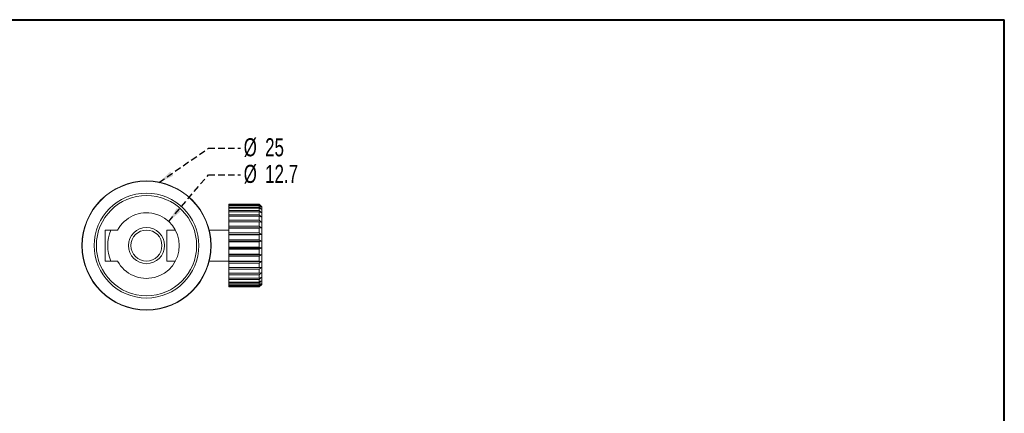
# Model space of a CAD drawing. Header units: millimetres. Extents: x 5 to 292, y 5 to 205.
# Tile 3 of 3: x 101 to 292, y 129 to 205. Entities that reach past the tile are written whole.
import ezdxf

# ---------------------------------------------------------------- set-up
doc = ezdxf.new("R2010")
doc.units = ezdxf.units.MM
doc.linetypes.add('HIDDEN', pattern=[1.905, 1.27, -0.635])
doc.layers.add('VM_VU04', color=7, linetype='HIDDEN')
doc.layers.add('模型', color=7, linetype='Continuous', lineweight=15)
doc.styles.add('SLDTEXTSTYLE0', font='TXT', dxfattribs={"width": 0.7})
doc.dimstyles.new('SLDDIMSTYLE1', dxfattribs={"dimtxt": 0, "dimasz": 3, "dimexe": 0, "dimexo": 0.0625, "dimgap": 0, "dimtad": 0, "dimtih": 1, "dimtoh": 1, "dimdec": 0, "dimrnd": 1e-09, "dimzin": 0, "dimdsep": 46, "dimtxsty": 'Standard', "dimsah": 1, "dimcen": 0.09, "dimadec": 0, "dimazin": 0, "dimtfac": 3, "dimtdec": 0, "dimtofl": 0, "dimtmove": 0, "dimatfit": 3, "dimfxl": 0, "dimfrac": 2, "dimtolj": 1, "dimtzin": 0, "dimarcsym": 0})

# ---------------------------------------------------------------- blocks, each defined once
blk = doc.blocks.new('SW_NOTE_0')
at = {"layer": 'VM_VU04', "color": 0, "char_height": 3.5, "attachment_point": 1, "style": 'SLDTEXTSTYLE0'}
for s, insert in [('%%c', (0.59, 1.95)), ('12.7', (4.74, 1.95))]:
    blk.add_mtext(s, dxfattribs=dict(at, insert=insert))
blk = doc.blocks.new('SW_NOTE_1')
at = {"layer": 'VM_VU04', "color": 0, "char_height": 3.5, "attachment_point": 1, "style": 'SLDTEXTSTYLE0'}
for s, insert in [('%%c', (0.59, 1.94)), ('25', (4.74, 1.94))]:
    blk.add_mtext(s, dxfattribs=dict(at, insert=insert))

msp = doc.modelspace()

# ---------------------------------------------------------------- linework, layer by layer
at = {"color": 7, "linetype": 'Continuous', "lineweight": 15}
for p, q in [((147.727, 169.301), (141.827, 169.301)), ((141.827, 169.301), (141.827, 169.295)), ((141.827, 169.295), (147.727, 169.295)), ((141.827, 169.271), (141.827, 169.295)), ((147.727, 169.271), (141.827, 169.271)), ((141.827, 169.271), (141.827, 169.124)), ((141.827, 169.124), (147.727, 169.124)), ((141.827, 169.03), (141.827, 169.124)), ((147.727, 169.03), (141.827, 169.03)), ((141.827, 169.03), (141.827, 168.714)), ((141.827, 168.714), (147.727, 168.714)), ((141.827, 168.554), (141.827, 168.714)), ((147.727, 168.554), (141.827, 168.554)), ((141.827, 168.554), (141.827, 168.08)), ((141.827, 168.08), (147.727, 168.08)), ((141.827, 167.858), (141.827, 168.08)), ((147.727, 167.858), (141.827, 167.858)), ((141.827, 167.858), (141.827, 167.239)), ((148.227, 168.801), (147.727, 169.301)), ((147.727, 169.295), (147.727, 169.301)), ((147.727, 169.124), (147.727, 169.271)), ((147.727, 169.271), (148.077, 168.936)), ((148.077, 168.739), (147.727, 169.124)), ((147.727, 168.714), (147.727, 169.03)), ((147.727, 169.03), (148.077, 168.739)), ((148.077, 168.316), (147.727, 168.714)), ((147.727, 168.08), (147.727, 168.554)), ((147.727, 168.554), (148.077, 168.316)), ((148.077, 167.679), (147.727, 168.08)), ((147.727, 167.239), (147.727, 167.858)), ((148.227, 168.801), (148.227, 153.801)), ((141.827, 167.239), (147.727, 167.239)), ((141.827, 166.963), (141.827, 167.239)), ((147.727, 166.963), (141.827, 166.963)), ((141.827, 166.963), (141.827, 166.218)), ((141.827, 166.218), (147.727, 166.218)), ((141.827, 165.895), (141.827, 166.218)), ((147.727, 165.895), (141.827, 165.895)), ((141.827, 165.895), (141.827, 165.047)), ((148.077, 166.849), (147.727, 167.239)), ((147.727, 166.218), (147.727, 166.963)), ((147.727, 166.963), (148.077, 166.849)), ((148.077, 165.85), (147.727, 166.218)), ((147.727, 165.047), (147.727, 165.895)), ((147.727, 165.895), (148.077, 165.85)), ((120.29, 164.301), (117.887, 164.301)), ((117.887, 164.301), (117.887, 158.301)), ((131.484, 164.301), (129.827, 164.301)), ((129.827, 164.301), (129.827, 162.639)), ((141.827, 164.301), (138.022, 164.301)), ((141.827, 165.047), (147.727, 165.047)), ((141.827, 164.713), (141.827, 165.047)), ((141.827, 164.713), (148.077, 164.713)), ((141.827, 164.688), (141.827, 164.713)), ((147.727, 164.688), (141.827, 164.688)), ((141.827, 164.688), (141.827, 163.763)), ((148.077, 164.713), (147.727, 165.047)), ((147.727, 164.688), (148.077, 164.713)), ((147.727, 163.763), (147.727, 164.688)), ((129.827, 162.639), (129.827, 158.301)), ((141.827, 163.763), (147.727, 163.763)), ((141.827, 163.472), (141.827, 163.763)), ((141.827, 163.472), (148.077, 163.472)), ((141.827, 163.378), (141.827, 163.472)), ((147.727, 163.378), (141.827, 163.378)), ((141.827, 163.378), (141.827, 162.404)), ((141.827, 162.404), (147.727, 162.404)), ((141.827, 162.165), (141.827, 162.404)), ((141.827, 162.165), (148.077, 162.165)), ((141.827, 162.005), (141.827, 162.165)), ((148.077, 163.472), (147.727, 163.763)), ((147.727, 163.378), (148.077, 163.472)), ((147.727, 162.404), (147.727, 163.378)), ((148.077, 162.165), (147.727, 162.404)), ((147.727, 162.005), (148.077, 162.165)), ((147.727, 162.005), (141.827, 162.005)), ((141.827, 162.005), (141.827, 161.011)), ((141.827, 161.011), (147.727, 161.011)), ((141.827, 160.832), (141.827, 161.011)), ((141.827, 160.832), (148.077, 160.832)), ((141.827, 160.611), (141.827, 160.832)), ((147.727, 160.611), (141.827, 160.611)), ((141.827, 160.611), (141.827, 159.627)), ((147.727, 161.011), (147.727, 162.005)), ((147.727, 160.611), (148.077, 160.832)), ((147.727, 159.627), (147.727, 160.611)), ((117.887, 158.301), (120.29, 158.301)), ((129.827, 158.301), (131.484, 158.301)), ((138.022, 158.301), (141.827, 158.301)), ((141.827, 159.627), (147.727, 159.627)), ((141.827, 159.514), (141.827, 159.627)), ((141.827, 159.514), (148.077, 159.514)), ((141.827, 159.237), (141.827, 159.514)), ((147.727, 159.237), (141.827, 159.237)), ((141.827, 159.237), (141.827, 158.294)), ((141.827, 158.294), (147.727, 158.294)), ((141.827, 158.249), (141.827, 158.294)), ((148.077, 159.514), (147.727, 159.627)), ((147.727, 159.237), (148.077, 159.514)), ((147.727, 158.294), (147.727, 159.237)), ((148.077, 158.249), (147.727, 158.294)), ((141.827, 158.249), (148.077, 158.249)), ((141.827, 157.926), (141.827, 158.249)), ((147.727, 157.926), (141.827, 157.926)), ((141.827, 157.926), (141.827, 157.053)), ((141.827, 157.053), (147.727, 157.053)), ((141.827, 156.718), (141.827, 157.053)), ((147.727, 156.718), (141.827, 156.718)), ((141.827, 156.718), (141.827, 155.94)), ((147.727, 157.926), (148.077, 158.249)), ((147.727, 157.053), (147.727, 157.926)), ((148.077, 157.077), (147.727, 157.053)), ((147.727, 155.94), (147.727, 156.718)), ((141.827, 155.94), (147.727, 155.94)), ((141.827, 155.649), (141.827, 155.94)), ((147.727, 155.649), (141.827, 155.649)), ((141.827, 155.649), (141.827, 154.99)), ((141.827, 154.99), (147.727, 154.99)), ((141.827, 154.752), (141.827, 154.99)), ((147.727, 154.752), (141.827, 154.752)), ((141.827, 154.752), (141.827, 154.232)), ((147.727, 155.649), (148.077, 156.034)), ((148.077, 156.034), (147.727, 155.94)), ((147.727, 154.99), (147.727, 155.649)), ((148.077, 155.15), (147.727, 154.99)), ((147.727, 154.752), (148.077, 155.15)), ((147.727, 154.232), (147.727, 154.752)), ((147.727, 154.053), (148.077, 154.454)), ((148.077, 154.454), (147.727, 154.232)), ((141.827, 154.232), (147.727, 154.232)), ((141.827, 154.053), (141.827, 154.232)), ((147.727, 154.053), (141.827, 154.053)), ((141.827, 154.053), (141.827, 153.689)), ((141.827, 153.689), (147.727, 153.689)), ((141.827, 153.575), (141.827, 153.689)), ((147.727, 153.575), (141.827, 153.575)), ((141.827, 153.575), (141.827, 153.377)), ((141.827, 153.377), (147.727, 153.377)), ((141.827, 153.332), (141.827, 153.377)), ((147.727, 153.332), (141.827, 153.332)), ((141.827, 153.332), (141.827, 153.301)), ((141.827, 153.301), (147.727, 153.301)), ((147.727, 153.689), (147.727, 154.053)), ((147.727, 153.575), (148.077, 153.965)), ((148.077, 153.965), (147.727, 153.689)), ((147.727, 153.301), (148.227, 153.801)), ((147.727, 153.332), (148.077, 153.7)), ((148.077, 153.7), (147.727, 153.377)), ((147.727, 153.377), (147.727, 153.575)), ((147.727, 153.301), (147.727, 153.332))]:
    msp.add_line(p, q, dxfattribs=at)
for radius in [12.5, 12.437, 10.143, 9.706, 3.5, 3]:
    msp.add_circle((125.887, 161.301), radius, dxfattribs=at)
for radius, start, end in [(6.35, 208.19286, 151.80714), (7.5, 156.42182, 203.57818)]:
    msp.add_arc((125.887, 161.301), radius, start, end, dxfattribs=at)
for points, knots in [([(148.077, 168.936), (147.973, 169.043), (147.857, 169.163), (147.74, 169.282), (147.727, 169.295)], [0, 0, 0, 0, 0.8910156, 1, 1, 1, 1]), ([(147.727, 167.858), (147.826, 167.808), (147.943, 167.748), (148.059, 167.688), (148.077, 167.679)], [0, 0, 0, 0, 0.846358, 1, 1, 1, 1]), ([(148.077, 160.832), (148.059, 160.842), (147.943, 160.901), (147.826, 160.961), (147.727, 161.011)], [0, 0, 0, 0, 0.1536326, 1, 1, 1, 1]), ([(147.727, 156.718), (147.826, 156.819), (147.943, 156.939), (148.059, 157.059), (148.077, 157.077)], [0, 0, 0, 0, 0.8463637, 1, 1, 1, 1])]:
    msp.add_open_spline(points, degree=3, knots=knots, dxfattribs=at)
at = {"layer": '模型', "lineweight": 40}
msp.add_line((5, 205), (292, 205), dxfattribs=at)
at = {"layer": '模型', "linetype": 'Continuous', "lineweight": 40}
msp.add_line((292, 5), (292, 205), dxfattribs=at)

# ---------------------------------------------------------------- block references
at = {"layer": 'VM_VU04'}
for name, p in [('SW_NOTE_1', (144.121, 180.132)), ('SW_NOTE_0', (144.121, 174.973))]:
    msp.add_blockref(name, p, dxfattribs=at)

# ---------------------------------------------------------------- leaders
for points in [[(128.309, 173.5), (137.871, 180.132), (144.121, 180.132)], [(130.196, 165.965), (137.871, 174.973), (144.121, 174.973)]]:
    msp.add_leader(points, dimstyle='SLDDIMSTYLE1', dxfattribs=at)

doc.saveas('drawing.dxf')
